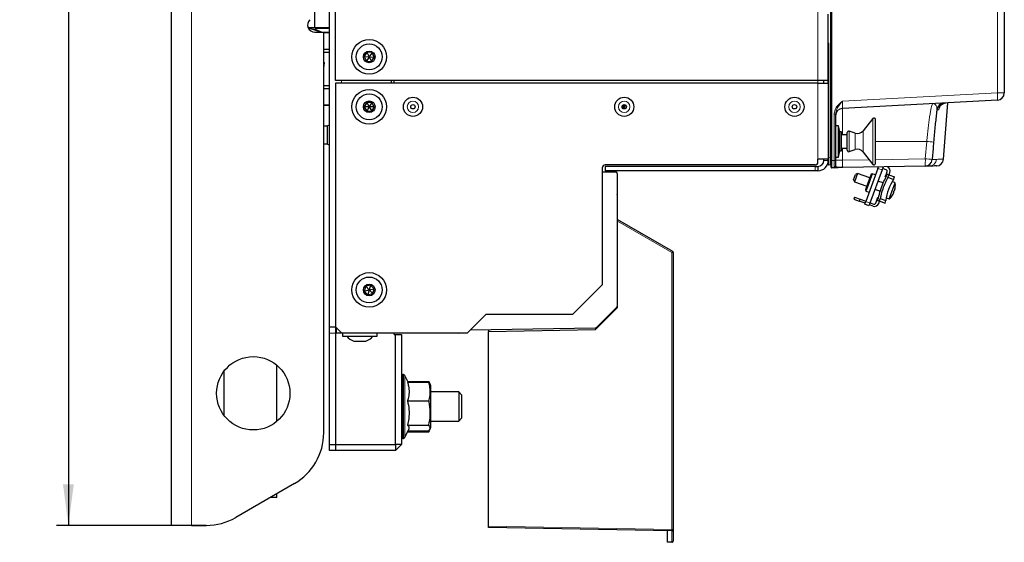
# Model space of a CAD drawing. Header units: millimetres. Extents: x 5 to 418, y 2 to 292.
# Tile 48 of 53: x 168 to 252, y 99 to 144. Entities that reach past the tile are written whole.
import ezdxf

# ---------------------------------------------------------------- set-up
doc = ezdxf.new("R2010")
doc.units = ezdxf.units.MM
doc.layers.add('SLD-0', color=7, linetype='Continuous')
doc.styles.add('SLDTEXTSTYLE1', font='TXT', dxfattribs={"width": 0.605})
doc.dimstyles.new('SLDDIMSTYLE2', dxfattribs={"dimtxt": 3.081982, "dimasz": 3.5, "dimexe": 0, "dimexo": 0.0625, "dimgap": 0.770496, "dimtad": 1, "dimdec": 0, "dimlfac": 4, "dimrnd": 1e-09, "dimzin": 12, "dimdsep": 46, "dimtxsty": 'SLDTEXTSTYLE1', "dimsah": 1, "dimcen": 0.09, "dimadec": 0, "dimazin": 3, "dimtfac": 1, "dimtofl": 0, "dimtmove": 0, "dimatfit": 3, "dimfxl": 1, "dimfrac": 2, "dimtolj": 1, "dimtzin": 12, "dimarcsym": 0})

# ---------------------------------------------------------------- blocks, each defined once
blk = doc.blocks.new('_D_3')
at = {"layer": 'SLD-0'}
for p, q in [((180.745, 252.015), (170.995, 252.015)), ((171.995, 252.015), (171.995, 100.765)), ((183.745, 100.765), (170.995, 100.765))]:
    blk.add_line(p, q, dxfattribs=at)
for points in [[(171.995, 252.015), (171.535, 248.515), (172.455, 248.515)], [(171.995, 100.765), (172.455, 104.265), (171.535, 104.265)]]:
    blk.add_solid(points, dxfattribs=at)
at = {"layer": 'SLD-0', "insert": (167.903, 172.862), "char_height": 3.175, "attachment_point": 1, "rotation": 90, "style": 'SLDTEXTSTYLE1'}
blk.add_mtext('605', dxfattribs=at)

msp = doc.modelspace()

# ---------------------------------------------------------------- linework, layer by layer
at = {"color": 7, "linetype": 'Continuous', "lineweight": 25}
for p, q in [((180.7454, 252.0151), (180.7454, 100.7651)), ((236.9704, 131.8449), (236.9704, 214.5853)), ((251.7204, 214.339), (251.7204, 137.5943)), ((194.7454, 138.6651), (194.7454, 209.9151)), ((192.9954, 143.1401), (192.9954, 158.1401)), ((194.2454, 143.1401), (194.2454, 158.1401)), ((236.7204, 141.7901), (236.7204, 144.2901)), ((192.9954, 143.1401), (192.4225, 143.1401)), ((192.4341, 143.115), (192.6127, 143.0835)), ((192.4584, 143.0884), (192.6127, 143.0835)), ((192.6127, 143.0835), (193.058, 143.005)), ((192.6127, 143.0835), (193.5479, 142.7766)), ((194.2454, 143.1401), (192.9954, 143.1401)), ((192.9954, 142.7651), (193.7454, 142.7651)), ((193.058, 143.005), (193.0818, 143.1401)), ((193.5479, 142.7766), (193.058, 143.005)), ((194.1204, 143.0901), (193.073, 143.0901)), ((193.5479, 142.7766), (193.5459, 142.7651)), ((193.7454, 108.6518), (193.7454, 142.7651)), ((194.2454, 142.7401), (193.7454, 142.7401)), ((193.7454, 142.7371), (194.2454, 142.7371)), ((194.1204, 143.0901), (194.1204, 143.1401)), ((194.2454, 117.6401), (194.2454, 143.1401)), ((236.7204, 138.6651), (236.7204, 141.7901)), ((194.2454, 141.3062), (193.7454, 141.3062)), ((193.7454, 141.071), (194.2454, 141.071)), ((197.4276, 141.0528), (197.1882, 140.692)), ((197.8598, 141.0259), (197.4276, 141.0528)), ((197.4276, 141.0528), (197.6204, 140.6651)), ((197.8598, 141.0259), (197.6204, 140.6651)), ((198.0525, 140.6381), (197.8598, 141.0259)), ((193.82, 140.1637), (193.7454, 140.1985)), ((193.7454, 140.1938), (193.82, 140.1637)), ((193.7454, 139.7403), (193.82, 140.1637)), ((197.1882, 140.692), (197.3809, 140.3043)), ((197.1882, 140.692), (197.6204, 140.6651)), ((197.6204, 140.6651), (197.3809, 140.3043)), ((197.3809, 140.3043), (197.8131, 140.2773)), ((197.6204, 140.6651), (197.8131, 140.2773)), ((197.6204, 140.6651), (198.0525, 140.6381)), ((197.8131, 140.2773), (198.0525, 140.6381)), ((235.8454, 138.6651), (194.7454, 138.6651)), ((235.8454, 138.4151), (194.7454, 138.4151)), ((194.7454, 138.4151), (194.7454, 117.6651)), ((199.4954, 138.6651), (199.4954, 138.4151)), ((199.7454, 138.4151), (199.7454, 138.6651)), ((236.7204, 138.6651), (235.8454, 138.6651)), ((235.8454, 138.4151), (236.7204, 138.4151)), ((236.3454, 138.4151), (236.3454, 138.6651)), ((236.7204, 138.4151), (236.7204, 138.6651)), ((236.7204, 138.4151), (236.7204, 131.9651)), ((194.2454, 138.2092), (193.7454, 138.2092)), ((193.7454, 137.9739), (194.2454, 137.9739)), ((197.4039, 136.7901), (197.1874, 136.4151)), ((197.8369, 136.7901), (197.4039, 136.7901)), ((197.4039, 136.7901), (197.6204, 136.4151)), ((197.8369, 136.7901), (197.6204, 136.4151)), ((198.0534, 136.4151), (197.8369, 136.7901)), ((251.1281, 136.9701), (237.9377, 136.2789)), ((246.5482, 131.9473), (246.9102, 136.7491)), ((194.2454, 136.543), (193.7454, 136.543)), ((193.7454, 136.5401), (194.2454, 136.5401)), ((197.1874, 136.4151), (197.4039, 136.0401)), ((197.6204, 136.4151), (197.1874, 136.4151)), ((197.6204, 136.4151), (197.4039, 136.0401)), ((197.4039, 136.0401), (197.8369, 136.0401)), ((198.0534, 136.4151), (197.6204, 136.4151)), ((197.6204, 136.4151), (197.8369, 136.0401)), ((197.8369, 136.0401), (198.0534, 136.4151)), ((219.2454, 136.5151), (219.1868, 136.5151)), ((219.2329, 136.2651), (219.2454, 136.2651)), ((219.2454, 136.5737), (219.2454, 136.2565)), ((219.3329, 136.6021), (219.3329, 136.228)), ((219.4954, 136.5151), (219.3329, 136.5151)), ((219.3329, 136.2651), (219.4579, 136.2651)), ((219.4954, 136.3026), (219.4954, 136.5276)), ((245.984, 136.1773), (245.9858, 136.1908)), ((237.3454, 135.7757), (237.3454, 131.8484)), ((240.515, 135.417), (239.7004, 134.3744)), ((240.7385, 131.5901), (240.7385, 135.3401)), ((194.0704, 134.7651), (193.7454, 134.7651)), ((194.2243, 134.8606), (194.0704, 134.7846)), ((194.0704, 133.2455), (194.0704, 134.7846)), ((194.2243, 133.1695), (194.2243, 134.8606)), ((194.2454, 134.8044), (194.2243, 134.8044)), ((237.5954, 134.8026), (237.3454, 134.8026)), ((237.7204, 134.2776), (237.5954, 134.8026)), ((237.5954, 132.1276), (237.5954, 134.8026)), ((237.8454, 134.2776), (237.7204, 134.2776)), ((237.7204, 132.6526), (237.7204, 134.2776)), ((237.8454, 132.6526), (237.8454, 134.2776)), ((238.3454, 132.7151), (238.3454, 134.2151)), ((239.0095, 134.1665), (238.51, 134.3336)), ((238.3454, 134.0276), (237.8454, 134.0276)), ((193.7454, 133.2651), (194.0704, 133.2651)), ((194.0704, 133.2455), (194.2243, 133.1695)), ((194.2243, 133.2258), (194.2454, 133.2258)), ((237.5954, 132.1276), (237.7204, 132.6526)), ((237.7204, 132.6526), (237.8454, 132.6526)), ((237.8454, 132.9026), (238.3454, 132.9026)), ((238.51, 132.5965), (239.0095, 132.7637)), ((239.7004, 132.5557), (240.515, 131.5131)), ((235.8454, 131.7151), (235.8454, 131.9651)), ((236.7204, 131.9651), (235.8454, 131.9651)), ((236.3454, 131.8401), (236.3454, 131.9651)), ((236.7204, 131.8401), (236.7204, 131.9651)), ((236.7204, 131.5125), (236.7204, 131.8401)), ((236.9704, 131.2703), (236.9704, 131.8449)), ((237.3454, 132.1276), (237.5954, 132.1276)), ((237.3454, 131.8484), (237.3454, 131.3488)), ((217.4704, 131.2151), (217.4704, 121.2651)), ((217.4704, 130.8883), (218.6225, 130.8682)), ((235.5954, 131.4651), (217.7204, 131.4651)), ((217.7204, 131.3401), (217.7204, 130.9651)), ((235.5954, 131.3401), (217.7204, 131.3401)), ((235.5954, 130.9651), (217.7204, 130.9651)), ((235.5954, 131.3401), (235.8454, 131.3401)), ((235.8454, 130.9651), (235.5954, 130.9651)), ((235.8454, 131.3401), (235.8454, 130.9651)), ((236.923, 131.4544), (236.7677, 131.4626)), ((237.2225, 131.2238), (237.0212, 131.2203)), ((244.9655, 131.359), (237.9595, 131.2367)), ((240.9493, 131.1624), (239.9232, 128.3433)), ((241.3017, 131.0341), (240.2756, 128.2151)), ((240.9493, 131.1624), (240.9964, 131.2919)), ((241.3872, 131.2691), (241.3017, 131.0341)), ((241.3152, 131.2953), (241.3872, 131.2691)), ((241.353, 131.1751), (241.6723, 131.0589)), ((241.3872, 131.2691), (241.3972, 131.2967)), ((241.6743, 130.699), (241.747, 130.8986)), ((241.7578, 131.2938), (241.7337, 131.3026)), ((245.332, 131.3654), (245.0092, 131.3597)), ((218.7454, 130.7432), (218.7454, 119.4418)), ((238.8804, 130.1861), (239.0514, 130.6559)), ((238.8804, 130.1861), (238.9551, 130.0259)), ((239.2117, 130.7307), (238.9551, 130.0259)), ((238.9551, 130.0259), (239.9984, 129.6462)), ((239.2117, 130.7307), (239.0514, 130.6559)), ((240.2549, 130.351), (239.2117, 130.7307)), ((240.3703, 130.6681), (240.1266, 129.9986)), ((240.4664, 130.7129), (240.1971, 129.9729)), ((240.4664, 130.7129), (240.3703, 130.6681)), ((240.7483, 130.6103), (240.4664, 130.7129)), ((241.3964, 129.9355), (240.9596, 130.0944)), ((241.5805, 130.4411), (241.6743, 130.699)), ((241.6624, 130.4612), (241.7402, 130.675)), ((241.6743, 130.699), (241.7402, 130.675)), ((241.7402, 130.675), (241.8808, 130.6238)), ((241.8808, 130.6238), (241.803, 130.4101)), ((241.803, 130.4101), (242.294, 130.2314)), ((241.8808, 130.6238), (242.3717, 130.4451)), ((241.9093, 130.6135), (241.9819, 130.8131)), ((242.4206, 129.9352), (242.1713, 130.0434)), ((242.294, 130.2314), (242.3717, 130.4451)), ((240.1266, 129.9986), (239.8829, 129.329)), ((239.8829, 129.329), (239.9278, 129.2329)), ((240.1971, 129.9729), (239.9278, 129.2329)), ((239.9278, 129.2329), (240.2097, 129.1303)), ((240.7031, 129.3897), (241.1399, 129.2307)), ((241.9247, 128.5726), (242.4206, 129.9352)), ((242.3822, 129.3118), (242.3834, 129.3117)), ((218.7704, 126.8228), (218.7704, 128.8228)), ((238.959, 128.7209), (238.8992, 128.5564)), ((238.8992, 128.5564), (239.369, 128.3854)), ((238.959, 128.7209), (239.4289, 128.5498)), ((239.4289, 128.5498), (239.369, 128.3854)), ((239.8719, 128.2024), (239.369, 128.3854)), ((239.4289, 128.5498), (239.9318, 128.3668)), ((239.8377, 128.1084), (239.9232, 128.3433)), ((240.7637, 128.197), (240.862, 128.4672)), ((240.862, 128.4672), (240.9559, 128.725)), ((240.9279, 128.4432), (240.862, 128.4672)), ((240.9279, 128.4432), (241.0057, 128.6569)), ((240.9279, 128.4432), (241.0685, 128.392)), ((241.0243, 128.182), (241.097, 128.3817)), ((241.1463, 128.6058), (241.0685, 128.392)), ((241.0685, 128.392), (241.5595, 128.2134)), ((241.1463, 128.6058), (241.6372, 128.4271)), ((241.5595, 128.2134), (241.6372, 128.4271)), ((241.6641, 128.6499), (241.9247, 128.5726)), ((242.2963, 129.0957), (242.3032, 129.0915)), ((240.1901, 127.9801), (239.8377, 128.1084)), ((240.2756, 128.2151), (240.1901, 127.9801)), ((240.5436, 127.9579), (240.2243, 128.0741)), ((240.2842, 128.2385), (240.6035, 128.1223)), ((218.7704, 126.8228), (223.4579, 124.1165)), ((218.7704, 126.6798), (218.7704, 126.8228)), ((218.7704, 119.3228), (218.7704, 126.6798)), ((223.5204, 124.0083), (223.5204, 100.4251)), ((197.3208, 121.1278), (197.1998, 120.712)), ((197.1998, 120.712), (197.6204, 120.8151)), ((197.7414, 121.2308), (197.3208, 121.1278)), ((197.3208, 121.1278), (197.6204, 120.8151)), ((197.6204, 120.8151), (197.4993, 120.3993)), ((197.7414, 121.2308), (197.6204, 120.8151)), ((197.6204, 120.8151), (198.0409, 120.9181)), ((197.6204, 120.8151), (197.9199, 120.5024)), ((198.0409, 120.9181), (197.7414, 121.2308)), ((197.9199, 120.5024), (198.0409, 120.9181)), ((214.9704, 118.7651), (217.4704, 121.2651)), ((197.1998, 120.712), (197.4993, 120.3993)), ((197.4993, 120.3993), (197.9199, 120.5024)), ((218.7704, 120.5245), (218.7454, 120.5245)), ((218.7454, 120.475), (218.7704, 120.475)), ((216.8954, 117.4478), (218.7704, 119.3228)), ((216.9676, 117.6123), (218.7088, 119.3534)), ((218.6267, 119.2714), (218.7188, 119.2712)), ((205.9954, 117.1651), (207.5954, 118.7651)), ((207.5954, 118.7651), (214.9704, 118.7651)), ((194.7704, 117.6401), (194.2454, 117.6401)), ((194.2454, 117.1401), (194.2454, 117.6401)), ((194.7454, 117.6651), (195.2454, 117.1651)), ((194.7454, 117.6401), (194.7454, 117.1401)), ((194.8204, 117.1401), (194.8204, 117.5901)), ((216.8814, 117.5757), (206.2454, 117.3901)), ((207.7704, 117.2886), (216.8954, 117.4478)), ((194.2454, 107.6401), (194.2454, 117.1401)), ((194.7454, 117.1401), (194.7454, 107.6401)), ((195.8204, 117.1401), (194.8204, 117.1401)), ((195.2454, 117.1651), (205.9954, 117.1651)), ((195.3454, 117.1401), (195.3454, 116.8901)), ((195.3454, 116.8901), (195.9015, 116.8901)), ((204.9954, 117.1401), (195.8204, 117.1401)), ((195.9015, 116.8901), (198.2954, 116.8901)), ((198.2954, 116.8901), (198.2954, 117.1401)), ((199.7454, 117.0151), (199.7454, 117.1401)), ((199.7454, 117.0151), (199.8704, 117.0151)), ((199.8704, 107.6401), (199.8704, 117.0151)), ((199.8704, 117.0151), (200.3704, 117.0151)), ((200.3704, 117.0151), (200.3704, 107.6401)), ((205.2454, 117.1401), (204.9954, 117.1401)), ((205.2454, 117.1651), (205.2454, 117.1401)), ((206.2454, 117.4151), (206.2454, 117.3901)), ((207.7704, 117.4167), (207.7704, 117.2886)), ((207.7704, 100.6979), (207.7704, 117.2886)), ((196.3204, 116.4651), (196.5089, 116.4651)), ((196.5089, 116.4651), (197.3204, 116.4651)), ((189.7454, 109.6139), (189.7454, 114.4162)), ((185.2454, 113.8901), (185.2454, 110.1401)), ((200.5407, 113.6151), (200.4954, 113.6151)), ((200.9272, 112.957), (200.654, 113.5429)), ((200.8815, 112.957), (202.7043, 112.957)), ((200.8918, 113.033), (202.7043, 113.033)), ((202.7304, 112.9811), (202.7043, 113.033)), ((202.7043, 112.957), (202.7866, 112.8119)), ((202.7996, 112.817), (202.7626, 112.9095)), ((202.8704, 112.6401), (202.7996, 112.817)), ((202.8704, 109.6036), (202.8704, 112.6401)), ((205.2454, 112.1401), (202.8704, 112.1401)), ((205.4954, 111.8901), (205.2454, 112.1401)), ((205.2454, 112.1401), (205.2454, 111.5151)), ((205.4954, 111.8901), (205.4954, 111.3901)), ((200.8815, 111.3655), (202.7043, 111.3655)), ((205.2454, 111.5151), (205.2454, 109.6401)), ((205.4954, 111.3901), (205.4954, 109.8901)), ((205.2454, 109.6401), (205.4954, 109.8901)), ((200.8815, 109.2985), (202.7043, 109.2985)), ((202.7996, 108.9631), (202.8704, 109.1401)), ((202.8704, 109.6401), (205.2454, 109.6401)), ((202.8704, 109.1401), (202.8704, 109.6036)), ((200.654, 108.2372), (200.9935, 108.9653)), ((200.8918, 108.7471), (202.7043, 108.7471)), ((200.9272, 108.8231), (202.7043, 108.8231)), ((202.7043, 108.7471), (202.7137, 108.7937)), ((202.7225, 108.7847), (202.7043, 108.7471)), ((202.7626, 108.8706), (202.7996, 108.9631)), ((194.2454, 107.6401), (194.7454, 107.6401)), ((194.2454, 107.1401), (194.2454, 107.6401)), ((194.7454, 107.6401), (194.7454, 107.1401)), ((194.7454, 107.6401), (199.8704, 107.6401)), ((199.8704, 107.6401), (199.8704, 107.1401)), ((200.3704, 107.6401), (199.8704, 107.6401)), ((200.3704, 107.6401), (199.8704, 107.1401)), ((200.4954, 108.1651), (200.5407, 108.1651)), ((194.7454, 107.1401), (194.2454, 107.1401)), ((199.8704, 107.1401), (194.7454, 107.1401)), ((191.2454, 104.3217), (186.2454, 101.4349)), ((189.7454, 103.1401), (189.7454, 103.4557)), ((189.7454, 103.1401), (189.1987, 103.1401)), ((182.4954, 100.7651), (180.7454, 100.7651)), ((182.4954, 100.7651), (183.7454, 100.7651)), ((207.7704, 100.5728), (207.7704, 100.6979)), ((223.3932, 100.3001), (207.7704, 100.5728)), ((223.0204, 99.3682), (223.0204, 100.3066)), ((223.5204, 100.4251), (223.5204, 99.45)), ((223.0204, 99.3316), (223.0204, 99.3682)), ((223.3932, 99.3251), (223.0204, 99.3316))]:
    msp.add_line(p, q, dxfattribs=at)
at = {"color": 7, "linetype": 'Continuous', "lineweight": 18}
for p, q in [((182.4954, 252.0151), (182.4954, 100.7651)), ((236.923, 132.0786), (236.923, 214.3401)), ((237.023, 214.5853), (237.023, 131.8449)), ((251.1281, 137.5943), (251.1281, 214.339)), ((235.8454, 138.6651), (235.8454, 209.9151)), ((236.7677, 141.7926), (236.7204, 141.7926)), ((236.7677, 141.7926), (236.7677, 132.0867)), ((195.2454, 138.6651), (195.2454, 138.4151)), ((235.8454, 138.4151), (235.8454, 138.6651)), ((235.8454, 138.4151), (235.8454, 131.9651)), ((237.9377, 136.903), (251.1281, 137.5943)), ((251.7204, 137.5943), (251.1281, 137.5943)), ((237.9377, 136.2789), (237.9377, 134.0276)), ((246.1379, 136.1641), (245.9785, 136.1558)), ((237.2269, 135.7757), (237.3454, 135.7757)), ((237.2269, 131.8484), (237.2269, 135.7757)), ((240.515, 131.5991), (240.515, 135.417)), ((238.51, 132.5965), (238.51, 134.3336)), ((239.7004, 132.5557), (239.7004, 134.3744)), ((239.0095, 132.7637), (239.0095, 134.1665)), ((245.1098, 133.4651), (240.7385, 133.4651)), ((244.9873, 131.9839), (245.1098, 133.4651)), ((237.9377, 132.9026), (237.9377, 131.8608)), ((236.3454, 131.8401), (236.7204, 131.8401)), ((236.7677, 132.0867), (236.7204, 132.0867)), ((236.7677, 132.0867), (236.923, 132.0786)), ((236.923, 132.0786), (236.9704, 132.0786)), ((236.9704, 131.8449), (237.023, 131.8449)), ((237.023, 131.8449), (237.2269, 131.8484)), ((237.2269, 131.8484), (237.3454, 131.8484)), ((237.9377, 131.8608), (237.3454, 131.8608)), ((237.9377, 131.8608), (240.2123, 131.9005)), ((240.7385, 131.9097), (244.9873, 131.9839)), ((235.5954, 130.9651), (235.5954, 131.3401)), ((240.515, 131.5131), (240.515, 131.5991)), ((241.3017, 131.0341), (240.9493, 131.1624)), ((239.9232, 128.3433), (240.2756, 128.2151)), ((223.3975, 124.0083), (218.7704, 126.6798)), ((223.3975, 100.4251), (223.3975, 124.0083)), ((223.5204, 124.0083), (223.3975, 124.0083)), ((194.7454, 117.1401), (194.2454, 117.1401)), ((195.8204, 117.1651), (195.8204, 117.1401)), ((204.9954, 117.1401), (204.9954, 117.1651)), ((200.4954, 113.6151), (200.4954, 108.1651)), ((200.5407, 108.1651), (200.5407, 113.6151)), ((200.654, 113.5429), (200.654, 108.2372)), ((207.7704, 100.6979), (223.3975, 100.4251)), ((223.3932, 99.3617), (223.3932, 100.3001)), ((223.3975, 100.4251), (223.5204, 100.4251)), ((223.0204, 99.3682), (223.3932, 99.3617))]:
    msp.add_line(p, q, dxfattribs=at)
at = {"color": 7, "linetype": 'Continuous', "lineweight": 25, "flags": 128}
for points in [[(246.5668, 136.7097), (246.616, 136.7236), (246.7271, 136.7395)], [(205.2454, 117.1401), (205.4405, 117.1593), (205.4676, 117.1651)]]:
    msp.add_lwpolyline(points, dxfattribs=at)
at = {"color": 7, "linetype": 'Continuous', "lineweight": 25}
for centre, radius in [((197.6204, 140.6651), 1.475), ((197.6204, 140.6651), 1.1), ((197.6204, 140.6651), 0.5), ((197.6204, 136.4151), 1.475), ((197.6204, 136.4151), 1.1), ((197.6204, 136.4151), 0.5), ((201.3454, 136.4151), 0.8163), ((219.3454, 136.4151), 0.8163), ((233.8454, 136.4151), 0.8163), ((201.3454, 136.4151), 0.1875), ((219.3454, 136.4151), 0.1875), ((233.8454, 136.4151), 0.1875), ((197.6204, 120.8151), 1.475), ((197.6204, 120.8151), 1.1), ((197.6204, 120.8151), 0.5), ((187.7454, 112.0151), 3.125)]:
    msp.add_circle(centre, radius, dxfattribs=at)
at = {"color": 7, "linetype": 'Continuous', "lineweight": 18}
for centre in [(201.3454, 136.4151), (219.3454, 136.4151), (233.8454, 136.4151)]:
    msp.add_circle(centre, 0.4855, dxfattribs=at)
at = {"color": 7, "linetype": 'Continuous', "lineweight": 25}
for centre, radius, start, end in [((192.9954, 143.3901), 0.625, 135, 270), ((251.0954, 137.5943), 0.625, 273, 0), ((246.6044, 136.1072), 0.625, 93.002875, 172.597475), ((237.9704, 135.6547), 0.625, 93, 180), ((240.6135, 135.3401), 0.125, 0, 142), ((238.4704, 134.2151), 0.125, 71.5, 180), ((239.2079, 134.7592), 0.625, 251.5, 322), ((238.4704, 132.7151), 0.125, 180, 288.5), ((239.2079, 132.171), 0.625, 38, 108.5), ((235.5954, 131.7151), 0.25, 270, 0), ((235.8454, 131.8401), 0.5, 270, 0), ((235.8454, 131.8401), 0.875, 270, 0), ((244.9546, 131.9839), 0.625, 271, 355.21508), ((245.928, 132.0009), 0.625, 271.000535, 354.933491), ((217.7204, 131.2151), 0.25, 90, 180), ((218.6204, 130.7432), 0.125, 0, 89), ((236.7704, 131.5125), 0.05, 180, 267), ((236.9204, 131.4045), 0.05, 0, 87), ((237.0204, 131.2703), 0.05, 180, 271), ((237.2204, 131.3488), 0.125, 271, 0), ((240.6135, 131.5901), 0.125, 218, 0), ((241.6295, 130.9414), 0.125, 340, 70), ((241.6295, 130.9414), 0.375, 340, 70), ((245.3713, 128.0897), 3.7493, 145.163487, 174.836513), ((240.8597, 129.7039), 1.5375, 338.15747, 341.84253), ((242.0358, 129.141), 0.272, 349.507178, 8.458564), ((240.8762, 129.7536), 1.5391, 338.158406, 339.948319), ((242.1404, 129.4283), 0.272, 311.541436, 330.492822), ((240.9979, 129.7129), 1.4413, 343.118572, 351.955165), ((241.1376, 129.6865), 1.3009, 343.253935, 352.578697), ((240.9436, 129.7012), 1.4954, 352.913678, 9.000334), ((242.4177, 129.518), 0.00998, 317.030506, 2.969494), ((218.2704, 128.8228), 0.5, 0, 18.194872), ((240.9436, 129.7012), 1.4954, 310.999666, 327.086322), ((241.1017, 129.5877), 1.3009, 327.421303, 336.746065), ((242.1916, 128.8934), 0.00875, 315.38939, 339.557814), ((242.1607, 129.0803), 0.1363, 357.413853, 22.229001), ((240.6719, 128.3103), 0.375, 250, 340), ((240.6462, 128.2398), 0.125, 250, 340), ((223.3954, 124.0083), 0.125, 0, 60), ((218.6204, 119.4418), 0.125, 315, 0), ((216.8792, 117.7007), 0.125, 271, 315), ((196.5579, 117.4364), 1, 213.118888, 256.258685), ((197.0828, 117.4364), 1, 283.741315, 326.881112), ((200.4954, 113.4901), 0.125, 90, 180), ((200.5407, 113.4901), 0.125, 25, 90), ((188.7454, 108.6518), 5, 300, 0), ((200.4954, 108.2901), 0.125, 180, 270), ((200.5407, 108.2901), 0.125, 270, 335), ((183.7454, 105.7651), 5, 270, 300), ((223.3954, 100.4251), 0.125, 269, 0), ((223.3954, 99.45), 0.125, 269, 0)]:
    msp.add_arc(centre, radius, start, end, dxfattribs=at)
at = {"color": 7, "linetype": 'Continuous', "lineweight": 18}
for centre, radius, start, end in [((236.6677, 141.7926), 0.1, 0, 58.253096), ((248.1372, 137.2822), 3.0071, 354.043308, 5.956692), ((246.7605, 136.1161), 0.6245, 108.069688, 175.584532), ((242.8222, 103.6037), 29.9488, 84.487277, 85.619141), ((241.9836, 131.7758), 3.0109, 352.041613, 3.962039), ((242.4582, 99.9912), 32.0924, 84.422354, 85.48002), ((245.3204, 131.9893), 0.6241, 271.060574, 355.292562), ((221.6422, 125.0573), 2.045, 329.13722, 332.609854), ((221.604, 100.4252), 1.7935, 356.002642, 359.998576), ((224.1404, 99.3434), 0.7475, 178.596895, 181.403105), ((223.4104, 99.4726), 0.1123, 261.205432, 348.38327)]:
    msp.add_arc(centre, radius, start, end, dxfattribs=at)
for centre, major_axis, ratio, start_param, end_param in [((237.9704, 136.9064), (0.0329, 0.6276), 0.051695, 1.5789684, 3.1470257), ((236.7704, 132.0883), (0.0026, 0.6257), 0.0041715, 1.5733343, 3.1413915), ((236.9204, 132.0804), (-0.0026, 0.626), 0.0041678, 3.1413568, 4.709414), ((237.0204, 131.8454), (-0.0009, 0.6251), 0.0041852, 3.1416599, 4.7115428), ((237.2204, 131.8489), (-0.0022, 0.6251), 0.0104636, 3.1417388, 4.7116217), ((237.9704, 131.862), (0.011, 0.6253), 0.0522641, 1.5735393, 3.1434222)]:
    msp.add_ellipse(centre, major_axis=major_axis, ratio=ratio, start_param=start_param, end_param=end_param, dxfattribs=at)
for points, knots in [([(237.2269, 135.7757), (237.2428, 135.9037), (237.2768, 136.1772), (237.5427, 136.5677), (237.7929, 136.7843), (237.9369, 136.9024), (237.9377, 136.903)], [0, 0, 0, 0, 0.2778344, 0.593669, 0.9980104, 1, 1, 1, 1]), ([(237.9377, 136.903), (237.9371, 136.9023), (237.8891, 136.8433), (237.7718, 136.6983), (237.5798, 136.4451), (237.3896, 136.1353), (237.3592, 135.8881), (237.3454, 135.7757)], [0, 0, 0, 0, 0.0019381, 0.1758585, 0.4293534, 0.7403824, 1, 1, 1, 1]), ([(245.1098, 133.4651), (245.1277, 133.6431), (245.164, 134.0044), (245.2229, 134.5287), (245.284, 135.0277), (245.3454, 135.4785), (245.4066, 135.8762), (245.4655, 136.203), (245.5217, 136.4525), (245.5786, 136.6392), (245.6118, 136.6667), (245.6303, 136.682)], [0, 0, 0, 0, 0.1060937, 0.2152585, 0.3214104, 0.4306198, 0.5369498, 0.6463529, 0.7526695, 0.8620752, 1, 1, 1, 1]), ([(245.9757, 136.1933), (245.9762, 136.2659), (245.9774, 136.4382), (245.8252, 136.6339), (245.6997, 136.6855), (245.6307, 136.682), (245.6303, 136.682)], [0, 0, 0, 0, 0.2639248, 0.6269214, 0.9978497, 1, 1, 1, 1]), ([(246.1379, 136.1641), (246.1438, 136.1689), (246.1586, 136.1811), (246.1792, 136.2805), (246.1916, 136.3404)], [0, 0, 0, 0, 0.39671, 1, 1, 1, 1]), ([(245.5766, 131.9317), (245.5841, 131.9318), (245.6704, 131.9333), (245.8125, 131.9358), (245.9424, 131.9381)], [0, 0, 0, 0, 0.0865359, 1, 1, 1, 1]), ([(245.9424, 131.9381), (246.1011, 131.9408), (246.4187, 131.9463), (246.5699, 131.9489), (246.5412, 131.9484), (246.5371, 131.9483)], [0, 0, 0, 0, 0.4610468, 0.922572, 1, 1, 1, 1]), ([(237.3454, 131.3488), (237.3595, 131.3398), (237.3905, 131.32), (237.5814, 131.2769), (237.7794, 131.2423), (237.9032, 131.2357), (237.9589, 131.2367), (237.9595, 131.2367)], [0, 0, 0, 0, 0.2542234, 0.5569179, 0.8001576, 0.9980976, 1, 1, 1, 1])]:
    msp.add_open_spline(points, degree=3, knots=knots, dxfattribs=at)
at = {"color": 7, "linetype": 'Continuous', "lineweight": 25}
for points, knots in [([(245.9785, 136.1558), (245.9641, 136.0446), (245.9298, 135.7787), (245.8741, 135.2876), (245.8135, 134.698), (245.754, 134.0653), (245.7177, 133.6332), (245.6992, 133.414)], [0, 0, 0, 0, 0.1504349, 0.3597402, 0.57508, 0.7845173, 1, 1, 1, 1]), ([(246.2282, 136.5905), (246.2207, 136.5388), (246.2061, 136.4367), (246.1906, 136.36), (246.1841, 136.3353), (246.1882, 136.3506), (246.2058, 136.396), (246.2507, 136.4804), (246.3447, 136.5891), (246.4602, 136.6757), (246.5446, 136.6964), (246.5711, 136.7029)], [0, 0, 0, 0, 0.1756356, 0.3464897, 0.4542164, 0.5298659, 0.5936491, 0.6716094, 0.7993587, 0.9370216, 1, 1, 1, 1]), ([(245.6992, 133.414), (245.6651, 132.9988), (245.6245, 132.5046), (245.5832, 132.0106), (245.5766, 131.9317)], [0, 0, 0, 0, 0.8403666, 1, 1, 1, 1]), ([(237.9595, 131.2367), (237.9588, 131.2367), (237.8072, 131.234), (237.5476, 131.2295), (237.2735, 131.2247), (237.2388, 131.2241), (237.2225, 131.2238)], [0, 0, 0, 0, 0.0019525, 0.4191595, 0.7271526, 1, 1, 1, 1]), ([(245.9216, 131.3757), (245.927, 131.3758), (245.9646, 131.3764), (245.8046, 131.3736), (245.4896, 131.3681), (245.332, 131.3654)], [0, 0, 0, 0, 0.0774226, 0.5384718, 1, 1, 1, 1]), ([(241.0057, 128.6569), (241.0561, 128.8696), (241.1583, 129.3011), (241.3846, 129.9123), (241.5743, 130.287), (241.6624, 130.4612)], [0, 0, 0, 0, 0.3420683, 0.6940564, 1, 1, 1, 1]), ([(241.803, 130.4101), (241.6401, 130.081), (241.3534, 129.502), (241.2087, 128.876), (241.1463, 128.6058)], [0, 0, 0, 0, 0.56834854, 1, 1, 1, 1]), ([(200.8815, 112.957), (200.9135, 112.8461), (200.9959, 112.5604), (201.0377, 112.0825), (200.9706, 111.6611), (200.8989, 111.4234), (200.8815, 111.3655)], [0, 0, 0, 0, 0.2117147, 0.5452693, 0.8891016, 1, 1, 1, 1]), ([(202.7043, 111.3655), (202.7215, 111.4323), (202.7906, 111.7015), (202.8463, 112.1883), (202.7833, 112.6545), (202.7167, 112.9098), (202.7043, 112.957)], [0, 0, 0, 0, 0.127436, 0.5131083, 0.9099447, 1, 1, 1, 1]), ([(200.8815, 111.3655), (200.9322, 111.1195), (201.0353, 110.6201), (201.015, 109.918), (200.921, 109.4819), (200.8815, 109.2985)], [0, 0, 0, 0, 0.3599184, 0.7307359, 1, 1, 1, 1]), ([(202.7043, 109.2985), (202.7535, 109.5856), (202.8535, 110.1688), (202.8015, 110.8672), (202.7242, 111.2634), (202.7043, 111.3655)], [0, 0, 0, 0, 0.4185551, 0.8501605, 1, 1, 1, 1]), ([(200.8815, 109.2985), (200.935, 109.2419), (201.0382, 109.1327), (201.0041, 109.0215), (200.9877, 108.968)], [0, 0, 0, 0, 0.51894069, 1, 1, 1, 1]), ([(202.7043, 108.8231), (202.7535, 108.8892), (202.8535, 109.0233), (202.8015, 109.1839), (202.7242, 109.275), (202.7043, 109.2985)], [0, 0, 0, 0, 0.41855506, 0.85016047, 1, 1, 1, 1])]:
    msp.add_open_spline(points, degree=3, knots=knots, dxfattribs=at)

# ---------------------------------------------------------------- dimensions: what is measured, and where the dimension line sits
at = {"layer": 'SLD-0'}
dim = msp.add_linear_dim(base=(171.9954, 100.7651), p1=(180.7454, 252.0151), p2=(183.7454, 100.7651), angle=90, dimstyle='SLDDIMSTYLE2', dxfattribs=at)
dim.commit()
dim.dimension.update_dxf_attribs({"geometry": '_D_3', "text_midpoint": (171.9954, 176.3901), "dimtype": 160})

doc.saveas('drawing.dxf')
